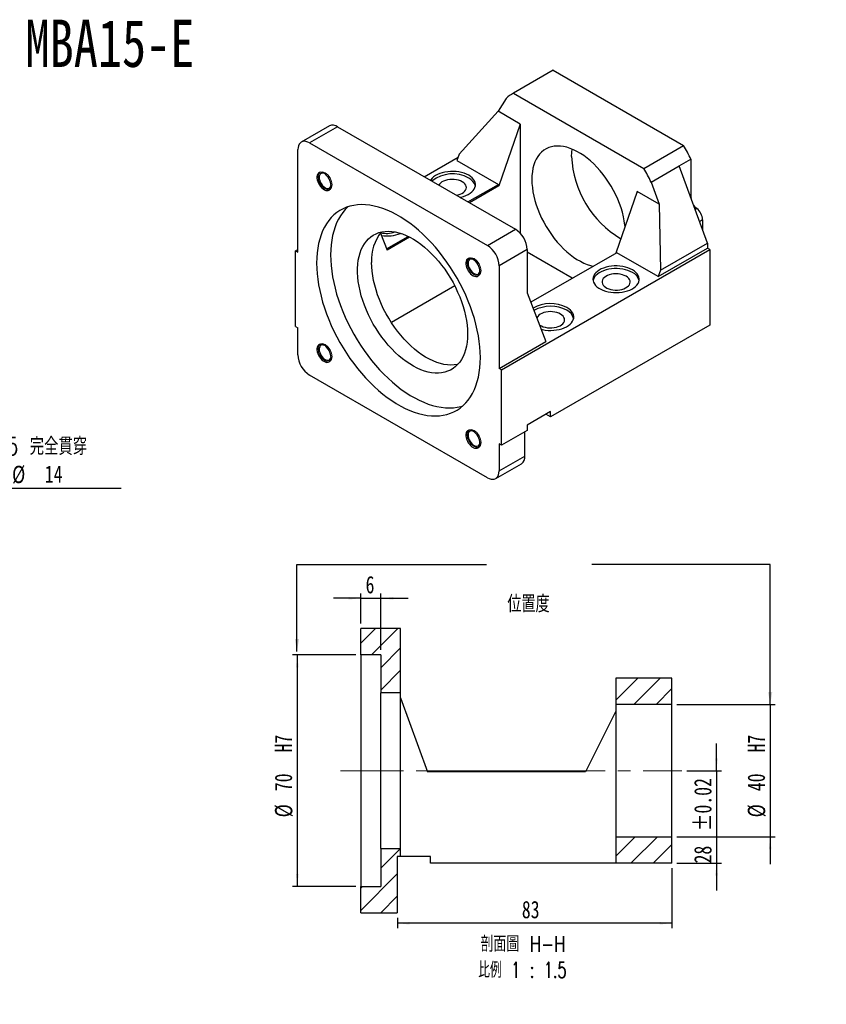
# Model space of a CAD drawing. Header units: millimetres. Extents: x 30 to 278, y 0 to 198.
# Tile 2 of 2: x 116 to 278, y 0 to 198. Entities that reach past the tile are written whole.
import ezdxf

# ---------------------------------------------------------------- set-up
doc = ezdxf.new("R2010")
doc.units = ezdxf.units.MM
doc.linetypes.add('CENTERX2', pattern=[20.32, 12.7, -2.54, 2.54, -2.54])
doc.layers.add('FORMAT', color=7, linetype='Continuous')
doc.styles.add('SLDTEXTSTYLE0', font='TXT', dxfattribs={"width": 0.75})
doc.styles.add('SLDTEXTSTYLE1', font='TXT', dxfattribs={"width": 0.75, "bigfont": 'bigfont'})
doc.styles.add('SLDTEXTSTYLE2', font='TXT', dxfattribs={"width": 0.675, "bigfont": 'bigfont'})
doc.styles.add('SLDTEXTSTYLE4', font='TXT', dxfattribs={"width": 0.666667})
doc.dimstyles.new('SLDDIMSTYLE1', dxfattribs={"dimtxt": 0.18, "dimasz": 2.5, "dimexe": 0, "dimexo": 0.0625, "dimgap": 0, "dimtad": 0, "dimtih": 1, "dimtoh": 1, "dimdec": 0, "dimrnd": 1e-09, "dimzin": 0, "dimdsep": 46, "dimtxsty": 'Standard', "dimsah": 1, "dimcen": 0.09, "dimadec": 0, "dimazin": 0, "dimtfac": 2.5, "dimtdec": 0, "dimtofl": 0, "dimtmove": 0, "dimatfit": 3, "dimfxl": 1, "dimfrac": 2, "dimtolj": 1, "dimtzin": 0, "dimarcsym": 0})
doc.dimstyles.new('SLDDIMSTYLE2', dxfattribs={"dimtxt": 3.5, "dimasz": 2.5, "dimexe": 0, "dimexo": 0.0625, "dimgap": 0.875, "dimtad": 1, "dimlfac": 1.5, "dimrnd": 1e-09, "dimzin": 12, "dimdsep": 46, "dimtxsty": 'SLDTEXTSTYLE0', "dimsah": 1, "dimcen": 0.09, "dimadec": 0, "dimazin": 3, "dimtfac": 1, "dimtmove": 0, "dimatfit": 0, "dimfxl": 1, "dimfrac": 2, "dimtolj": 1, "dimtzin": 12, "dimarcsym": 0})
doc.dimstyles.new('SLDDIMSTYLE3', dxfattribs={"dimtxt": 3.5, "dimasz": 2.5, "dimexe": 0, "dimexo": 0.0625, "dimgap": 0.875, "dimtad": 1, "dimlfac": 1.5, "dimrnd": 1e-09, "dimzin": 12, "dimdsep": 46, "dimtxsty": 'SLDTEXTSTYLE0', "dimsah": 1, "dimcen": 0.09, "dimadec": 0, "dimazin": 3, "dimtfac": 1, "dimtofl": 0, "dimtmove": 0, "dimatfit": 3, "dimfxl": 1, "dimfrac": 2, "dimtolj": 1, "dimtzin": 12, "dimarcsym": 0})
doc.dimstyles.new('SLDDIMSTYLE4', dxfattribs={"dimtxt": 3.5, "dimasz": 2.5, "dimexe": 0, "dimexo": 0.0625, "dimgap": 0.875, "dimtad": 1, "dimlfac": 1.5, "dimrnd": 1e-09, "dimzin": 12, "dimdsep": 46, "dimtxsty": 'SLDTEXTSTYLE0', "dimsah": 1, "dimcen": 0.09, "dimadec": 0, "dimazin": 3, "dimtol": 1, "dimtp": 0.02, "dimtm": 0.02, "dimtfac": 1, "dimtmove": 0, "dimatfit": 0, "dimfxl": 1, "dimfrac": 2, "dimtolj": 1, "dimarcsym": 0})
doc.dimstyles.new('SLDDIMSTYLE6', dxfattribs={"dimtxt": 3.5, "dimasz": 2.5, "dimexe": 0, "dimexo": 0.0625, "dimgap": 0.875, "dimtad": 0, "dimtih": 1, "dimtoh": 1, "dimdec": 1, "dimlfac": 1.5, "dimrnd": 1e-09, "dimzin": 12, "dimdsep": 46, "dimtxsty": 'SLDTEXTSTYLE0', "dimsah": 1, "dimcen": 0, "dimadec": 0, "dimazin": 3, "dimtfac": 1, "dimtofl": 0, "dimtmove": 0, "dimatfit": 3, "dimfxl": 1, "dimfrac": 2, "dimtolj": 1, "dimtzin": 12, "dimarcsym": 0})

# ---------------------------------------------------------------- blocks, each defined once
blk = doc.blocks.new('_D_1')
at = {"layer": 'FORMAT', "color": 7}
for p, q in [((184.72, 81.5), (179.22, 81.5)), ((184.72, 76.42), (184.72, 82.5)), ((184.72, 81.5), (188.72, 81.5)), ((188.72, 71.08), (188.72, 82.5)), ((188.72, 81.5), (194.22, 81.5))]:
    blk.add_line(p, q, dxfattribs=at)
for points in [[(184.72, 81.5), (182.22, 81.75), (182.22, 81.25)], [(188.72, 81.5), (191.22, 81.25), (191.22, 81.75)]]:
    blk.add_solid(points, dxfattribs=at)
at = {"layer": 'FORMAT', "color": 7, "insert": (185.66, 86.01), "char_height": 3.5, "attachment_point": 1, "style": 'SLDTEXTSTYLE0'}
blk.add_mtext('6', dxfattribs=at)
blk = doc.blocks.new('_D_2')
at = {"layer": 'FORMAT', "color": 7}
for p, q in [((183.72, 70.08), (170.91, 70.08)), ((171.91, 70.08), (171.91, 23.42)), ((183.72, 23.42), (170.91, 23.42))]:
    blk.add_line(p, q, dxfattribs=at)
for points in [[(171.91, 70.08), (171.66, 67.58), (172.16, 67.58)], [(171.91, 23.42), (172.16, 25.92), (171.66, 25.92)]]:
    blk.add_solid(points, dxfattribs=at)
at = {"layer": 'FORMAT', "color": 7, "char_height": 3.5, "attachment_point": 1, "rotation": 90, "style": 'SLDTEXTSTYLE0'}
for s, insert in [('H7', (167.35, 50.42)), ('70', (167.35, 42.62)), ('%%c', (167.4, 37.34))]:
    blk.add_mtext(s, dxfattribs=dict(at, insert=insert))
blk = doc.blocks.new('_D_3')
at = {"layer": 'FORMAT', "color": 7}
for p, q in [((256.36, 46.75), (256.36, 52.25)), ((250.39, 46.75), (257.36, 46.75)), ((256.36, 46.75), (256.36, 28.08)), ((248.39, 28.08), (257.36, 28.08)), ((256.36, 28.08), (256.36, 22.58))]:
    blk.add_line(p, q, dxfattribs=at)
for points in [[(256.36, 46.75), (256.61, 49.25), (256.11, 49.25)], [(256.36, 28.08), (256.11, 25.58), (256.61, 25.58)]]:
    blk.add_solid(points, dxfattribs=at)
at = {"layer": 'FORMAT', "color": 7, "char_height": 3.5, "attachment_point": 1, "rotation": 90, "style": 'SLDTEXTSTYLE0'}
for s, insert in [('±0.02', (251.85, 34.54)), ('28', (251.85, 28.05))]:
    blk.add_mtext(s, dxfattribs=dict(at, insert=insert))
blk = doc.blocks.new('_D_4')
at = {"layer": 'FORMAT', "color": 7}
for p, q in [((267.17, 60.08), (267.17, 65.58)), ((248.39, 60.08), (268.17, 60.08)), ((267.17, 60.08), (267.17, 33.42)), ((248.39, 33.42), (268.17, 33.42)), ((267.17, 33.42), (267.17, 27.92))]:
    blk.add_line(p, q, dxfattribs=at)
for points in [[(267.17, 60.08), (267.42, 62.58), (266.92, 62.58)], [(267.17, 33.42), (266.92, 30.92), (267.42, 30.92)]]:
    blk.add_solid(points, dxfattribs=at)
at = {"layer": 'FORMAT', "color": 7, "char_height": 3.5, "attachment_point": 1, "rotation": 90, "style": 'SLDTEXTSTYLE0'}
for s, insert in [('H7', (262.61, 50.42)), ('40', (262.61, 42.62)), ('%%c', (262.66, 37.34))]:
    blk.add_mtext(s, dxfattribs=dict(at, insert=insert))
blk = doc.blocks.new('_D_5')
at = {"layer": 'FORMAT', "color": 7}
for p, q in [((247.39, 27.08), (247.39, 14.99)), ((192.06, 17.08), (192.06, 14.99)), ((247.39, 15.99), (192.06, 15.99))]:
    blk.add_line(p, q, dxfattribs=at)
for points in [[(192.06, 15.99), (194.56, 15.74), (194.56, 16.24)], [(247.39, 15.99), (244.89, 16.24), (244.89, 15.74)]]:
    blk.add_solid(points, dxfattribs=at)
at = {"layer": 'FORMAT', "color": 7, "insert": (217.14, 20.5), "char_height": 3.5, "attachment_point": 1, "style": 'SLDTEXTSTYLE0'}
blk.add_mtext('83', dxfattribs=at)
blk = doc.blocks.new('SW_NOTE_1')
at = {"layer": 'FORMAT', "color": 0, "char_height": 3.175, "attachment_point": 2}
for s, insert, style in [('\\M+19655\\M+196CA\\M+19AA4 H-H', (10.42, 4.09), 'SLDTEXTSTYLE1'), ('\\M+194E4\\M+197E1 1 : 1.5', (10.32, -1.14), 'SLDTEXTSTYLE2')]:
    blk.add_mtext(s, dxfattribs=dict(at, insert=insert, style=style))
blk = doc.blocks.new('SW_SYMBOL_HOLE_SPOT')
at = {"layer": 'FORMAT', "color": 0}
for p, q in [((0, 875), (0, 75)), ((1600, 75), (1600, 875)), ((0, 75), (1600, 75))]:
    blk.add_line(p, q, dxfattribs=at)
blk = doc.blocks.new('_D_9')
at = {"layer": 'FORMAT'}
for p, q in [((86.73, 132.52), (94.45, 103.71)), ((94.45, 103.71), (136.44, 103.71))]:
    blk.add_line(p, q, dxfattribs=at)
blk.add_solid([(86.73, 132.52), (87.13, 130.04), (87.61, 130.17)], dxfattribs=at)
at = {"layer": 'FORMAT', "xscale": 0.0044707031, "yscale": 0.0044707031, "zscale": 0.0044707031}
blk.add_blockref('SW_SYMBOL_HOLE_SPOT', (105, 104.2), dxfattribs=at)
at = {"layer": 'FORMAT', "char_height": 3.5, "attachment_point": 1}
for s, insert, style in [('4 x', (96.03, 113.89), 'SLDTEXTSTYLE4'), ('%%c', (103.45, 113.83), 'SLDTEXTSTYLE0'), ('8.5 \\M+18AAE\\M+19153\\M+18AD1\\M+190FA', (110.04, 113.89), 'SLDTEXTSTYLE1'), ('%%c', (114.44, 108.22), 'SLDTEXTSTYLE0'), ('14', (121.03, 108.28), 'SLDTEXTSTYLE0')]:
    blk.add_mtext(s, dxfattribs=dict(at, insert=insert, style=style))

msp = doc.modelspace()

# ---------------------------------------------------------------- hatches: boundary and pattern name
at = {"linetype": 'Continuous', "lineweight": 18}
h = msp.add_hatch(dxfattribs=at)
h.set_pattern_fill('ANSI31', style=0)
h.paths.add_polyline_path([(188.7231, 62.4171), (192.7231, 62.4171), (192.7231, 75.4171), (184.7231, 75.4171), (184.7231, 70.0837), (188.7231, 70.0837)], flags=0)
h = msp.add_hatch(dxfattribs=at)
h.set_pattern_fill('ANSI31', style=0)
h.paths.add_polyline_path([(247.3898, 60.0837), (247.3898, 65.4171), (236.0565, 65.4171), (236.0565, 60.0837)], flags=0)
h = msp.add_hatch(dxfattribs=at)
h.set_pattern_fill('ANSI31', style=0)
h.paths.add_polyline_path([(247.3898, 33.4171), (236.0565, 33.4171), (236.0565, 28.0837), (247.3898, 28.0837)], flags=0)
h = msp.add_hatch(dxfattribs=at)
h.set_pattern_fill('ANSI31', style=0)
h.paths.add_polyline_path([(188.7231, 23.4171), (184.7231, 23.4171), (184.7231, 18.0837), (192.0565, 18.0837), (192.0565, 29.4171), (192.7231, 29.4171), (192.7231, 31.0837), (188.7231, 31.0837)], flags=0)

# ---------------------------------------------------------------- linework, layer by layer
at = {"color": 7, "linetype": 'Continuous', "lineweight": 25}
for p, q in [((223.4341, 187.9448), (215.4202, 183.3184)), ((223.4658, 187.963), (215.4519, 183.3366)), ((223.4341, 187.9448), (223.4658, 187.963)), ((223.4658, 187.963), (249.7336, 172.7988)), ((215.4519, 183.3366), (241.7198, 168.1725)), ((213.9723, 182.2744), (212.3502, 179.6836)), ((212.3502, 179.6836), (204.5166, 171.0464)), ((216.8007, 177.1144), (212.3502, 179.6836)), ((178.3646, 176.7373), (172.7078, 173.4717)), ((216.8007, 177.1144), (212.4874, 164.6625)), ((216.8007, 177.1144), (216.8007, 155.1185)), ((180.0312, 176.5723), (174.3743, 173.3067)), ((180.0312, 176.5723), (215.8579, 155.89)), ((174.3743, 173.3067), (210.2011, 152.6243)), ((241.7198, 168.1725), (249.7336, 172.7988)), ((172.0173, 151.2599), (172.0173, 171.9456)), ((204.5166, 171.0464), (204.0728, 169.7651)), ((197.4764, 166.5014), (204.3085, 170.4454)), ((204.0728, 169.7651), (212.4167, 164.9483)), ((248.8562, 168.6676), (251.2133, 170.0283)), ((251.2133, 170.0283), (251.2133, 162.3727)), ((243.1994, 165.402), (248.8562, 168.6676)), ((254.5131, 153.1013), (248.8562, 168.6676)), ((206.2917, 161.4124), (212.4167, 164.9483)), ((212.4167, 164.9483), (212.4874, 164.6625)), ((243.1994, 165.402), (244.8215, 160.9383)), ((212.4874, 164.6625), (206.5746, 161.2491)), ((240.371, 163.5076), (236.0576, 151.0558)), ((244.8215, 160.9383), (240.371, 163.5076)), ((244.8215, 160.9383), (245.0574, 147.6427)), ((251.2133, 162.3727), (251.226, 162.1466)), ((253.5703, 157.7915), (253.5703, 155.6957)), ((188.6452, 155.1441), (189.9821, 151.6705)), ((210.2011, 152.6243), (215.8579, 155.89)), ((189.8793, 151.9377), (194.2342, 154.4518)), ((194.5371, 154.3001), (189.9821, 151.6705)), ((245.0574, 147.6427), (254.5131, 153.1013)), ((254.5131, 153.1013), (254.5131, 152.0763)), ((171.5459, 151.532), (172.0173, 151.8041)), ((171.5459, 136.2899), (171.5459, 151.532)), ((171.5459, 151.532), (172.0173, 151.2599)), ((218.2149, 151.8075), (212.5581, 148.5419)), ((213.0295, 127.584), (254.9845, 151.8041)), ((218.2149, 151.8075), (218.2149, 143.0977)), ((227.3109, 146.0064), (218.2149, 151.2574)), ((236.2697, 151.1782), (218.9525, 141.1812)), ((244.6136, 146.3614), (236.2697, 151.1782)), ((244.6136, 146.3614), (254.5131, 152.0763)), ((254.9845, 151.8041), (254.5131, 152.0763)), ((254.9845, 151.8041), (254.9845, 136.562)), ((212.5581, 148.5419), (212.5581, 127.8562)), ((245.0574, 147.6427), (244.6136, 146.3614)), ((203.6261, 144.4682), (190.8507, 137.0932)), ((218.2149, 143.0977), (221.9862, 133.2989)), ((190.4021, 137.9229), (190.3508, 137.8933)), ((190.4021, 137.8083), (190.4021, 137.9229)), ((171.5459, 136.2899), (172.0173, 136.0178)), ((172.0173, 130.5742), (172.0173, 136.0178)), ((254.9845, 136.562), (222.929, 118.0568)), ((212.5581, 127.8562), (221.9862, 133.2989)), ((213.0295, 127.584), (212.5581, 127.8562)), ((213.0295, 112.3419), (213.0295, 127.584)), ((210.2011, 105.8093), (174.3743, 126.4917)), ((222.929, 119.1455), (218.2149, 116.4242)), ((222.929, 118.0568), (222.929, 119.1455)), ((222.929, 118.0568), (221.986, 118.6012)), ((218.2149, 115.3354), (213.0295, 112.3419)), ((218.2149, 116.4242), (218.2149, 115.3354)), ((217.7435, 110.164), (217.7435, 115.0633)), ((213.0295, 112.3419), (212.5581, 112.6141)), ((212.5581, 112.6141), (212.5581, 107.1705)), ((212.5581, 107.1705), (217.7435, 110.164)), ((211.8676, 105.6443), (217.053, 108.6378)), ((184.7231, 70.0837), (184.7231, 75.4171)), ((192.7231, 75.4171), (184.7231, 75.4171)), ((192.7231, 62.4171), (192.7231, 75.4171)), ((188.7231, 70.0837), (184.7231, 70.0837)), ((184.7231, 70.0837), (184.7231, 23.4171)), ((188.7231, 70.0837), (188.7231, 62.4171)), ((236.0565, 65.4171), (236.0565, 60.0837)), ((247.3898, 65.4171), (236.0565, 65.4171)), ((247.3898, 60.0837), (247.3898, 65.4171)), ((188.7231, 31.0837), (188.7231, 62.4171)), ((192.7231, 62.4171), (188.7231, 62.4171)), ((192.7231, 31.0837), (192.7231, 62.4171)), ((192.7231, 61.4171), (198.1292, 46.5504)), ((247.3898, 60.0837), (236.0565, 60.0837)), ((236.0565, 60.0837), (236.0565, 33.4171)), ((247.3898, 33.4171), (247.3898, 60.0837)), ((236.0565, 58.7504), (229.9565, 46.5504)), ((198.0565, 46.7504), (230.0565, 46.7504)), ((229.9565, 46.5504), (198.1292, 46.5504)), ((236.0565, 33.4171), (236.0565, 28.0837)), ((236.0565, 33.4171), (247.3898, 33.4171)), ((247.3898, 28.0837), (247.3898, 33.4171)), ((188.7231, 31.0837), (192.7231, 31.0837)), ((188.7231, 31.0837), (188.7231, 23.4171)), ((192.7231, 29.4171), (192.7231, 31.0837)), ((192.0565, 29.4171), (192.0565, 18.0837)), ((192.7231, 29.4171), (192.0565, 29.4171)), ((198.7231, 29.4171), (192.7231, 29.4171)), ((198.7231, 28.0837), (198.7231, 29.4171)), ((236.0565, 28.0837), (198.7231, 28.0837)), ((247.3898, 28.0837), (236.0565, 28.0837)), ((184.7231, 18.0837), (184.7231, 23.4171)), ((184.7231, 23.4171), (188.7231, 23.4171)), ((184.7231, 18.0837), (192.0565, 18.0837))]:
    msp.add_line(p, q, dxfattribs=at)
at = {"color": 8, "linetype": 'Continuous', "lineweight": 25}
for p, q in [((251.1559, 162.3396), (251.2133, 162.3727)), ((252.3918, 160.0821), (252.0483, 159.8838)), ((253.5703, 157.7915), (252.9407, 157.4281))]:
    msp.add_line(p, q, dxfattribs=at)
at = {"color": 7, "linetype": 'Continuous', "lineweight": 25, "flags": 128}
for points in [[(174.3743, 173.3067), (174.0056, 173.486), (173.646, 173.5939), (173.3043, 173.6278), (172.9889, 173.5867), (172.7077, 173.4716), (172.4675, 173.2855), (172.2742, 173.0329), (172.1327, 172.7201), (172.0463, 172.3546), (172.0173, 171.9456)], [(237.9387, 156.486), (237.9135, 156.713), (237.7884, 157.5672), (237.6142, 158.4371), (237.3918, 159.3181), (237.1225, 160.2055), (236.8076, 161.0946), (236.4488, 161.9805), (236.0481, 162.8586), (235.6076, 163.7241), (235.1296, 164.5726), (234.6167, 165.3994), (234.0717, 166.2001), (233.4973, 166.9704), (232.8968, 167.7063), (232.2732, 168.4038), (231.63, 169.0592), (230.9705, 169.669), (230.2983, 170.23), (229.617, 170.7391), (228.9302, 171.1937), (228.2415, 171.5912), (227.5547, 171.9297), (226.8734, 172.2072), (226.2012, 172.4223), (225.5417, 172.5739), (224.8985, 172.6612), (224.2749, 172.6836), (223.6744, 172.6411), (223.1, 172.5338), (222.5549, 172.3625), (222.042, 172.1279), (221.5641, 171.8313), (221.1235, 171.4744), (220.7228, 171.0589), (220.3641, 170.5872), (220.0492, 170.0617), (219.7799, 169.4853), (219.5575, 168.861), (219.3833, 168.1922), (219.2582, 167.4824), (219.1829, 166.7354), (219.1578, 165.9552), (219.1829, 165.146), (219.2582, 164.312), (219.3833, 163.4578), (219.5575, 162.5878), (219.7799, 161.7068), (220.0492, 160.8194), (220.3641, 159.9304), (220.7228, 159.0445), (221.1235, 158.1664), (221.5641, 157.3008), (222.042, 156.4524), (222.5549, 155.6256), (223.1, 154.8249), (223.6744, 154.0546), (224.2749, 153.3187), (224.8985, 152.6212), (225.5417, 151.9657), (226.2012, 151.3559), (226.8734, 150.795), (227.5547, 150.2859), (228.2415, 149.8313), (228.9302, 149.4338), (229.617, 149.0953), (230.2983, 148.8178), (230.9705, 148.6026), (231.5663, 148.463)], [(227.1716, 170.5815), (227.1968, 171.3617), (227.2648, 172.0549)], [(178.7137, 164.7156), (178.6879, 165.0421), (178.6115, 165.3865), (178.4873, 165.7365), (178.3197, 166.0793), (178.1149, 166.4026), (177.8801, 166.6947), (177.6239, 166.945), (177.3555, 167.1444), (177.0848, 167.2859), (176.8213, 167.3641), (176.5747, 167.3765), (176.3539, 167.3224), (176.1668, 167.2038), (176.0202, 167.025), (175.9195, 166.7926), (175.8682, 166.5148), (175.8682, 166.2017), (175.9195, 165.8647), (176.0202, 165.5159), (176.1668, 165.1679), (176.3539, 164.8334), (176.5747, 164.5243), (176.8213, 164.2519), (177.0848, 164.026), (177.3555, 163.8548), (177.6239, 163.7444), (177.8801, 163.6989), (178.1149, 163.7199), (178.3197, 163.8066), (178.4873, 163.956), (178.6115, 164.1625), (178.6879, 164.4188), (178.7137, 164.7156)], [(177.4047, 167.1124), (177.386, 167.1211), (177.1401, 167.2027), (176.9106, 167.2172), (176.7073, 167.164), (176.5391, 167.0454), (176.4135, 166.8666), (176.3358, 166.6354), (176.3095, 166.362), (176.3358, 166.0582), (176.4135, 165.7374), (176.5391, 165.4135), (176.7073, 165.1008), (176.9106, 164.8129), (177.1401, 164.5623), (177.386, 164.3601), (177.6373, 164.215), (177.8831, 164.1334), (178.1127, 164.1189), (178.316, 164.1721), (178.4841, 164.2907), (178.6098, 164.4695), (178.6874, 164.7007), (178.7089, 164.8531)], [(206.4298, 166.7716), (205.9993, 166.9913), (205.5253, 167.1787), (205.015, 167.3311), (204.4761, 167.4462), (203.9168, 167.5221), (203.3455, 167.5578), (202.771, 167.5527), (202.202, 167.5069), (201.647, 167.421), (201.1145, 167.2964), (200.6125, 167.135), (200.1487, 166.9393), (199.7301, 166.7121), (199.3631, 166.4569), (199.0531, 166.1776), (198.8049, 165.8784), (198.7361, 165.7742)], [(204.7021, 162.3301), (204.8826, 162.3699), (205.4008, 162.5131), (205.8846, 162.6921), (206.3266, 162.904), (206.7202, 163.1456), (207.0594, 163.4133), (207.339, 163.7031), (207.5547, 164.0105), (207.7035, 164.3309), (207.7828, 164.6594), (207.7917, 164.9911), (207.7299, 165.3209), (207.5983, 165.6437), (207.399, 165.9548), (207.135, 166.2494), (206.8103, 166.5231), (206.4298, 166.7716)], [(205.1335, 165.4789), (204.7861, 165.6494), (204.3959, 165.7856), (203.9729, 165.8839), (203.5281, 165.9417), (203.0729, 165.9576), (202.6193, 165.9312), (202.1788, 165.863), (201.763, 165.755), (201.3826, 165.6099), (201.0475, 165.4314), (200.7663, 165.2242), (200.5463, 164.9936), (200.421, 164.8015)], [(203.9601, 162.7584), (204.2928, 162.8308), (204.6922, 162.9578), (205.0512, 163.1201), (205.3604, 163.3136), (205.6118, 163.5332), (205.7989, 163.7732), (205.9169, 164.0275), (205.9628, 164.2894), (205.9352, 164.5521), (205.835, 164.8089), (205.6648, 165.0531), (205.4289, 165.2784), (205.1335, 165.4789)], [(208.7869, 130.0333), (208.7618, 131.0973), (208.6867, 132.187), (208.5618, 133.2991), (208.3875, 134.4302), (208.1643, 135.5769), (207.8929, 136.7357), (207.5741, 137.9031), (207.2088, 139.0754), (206.7983, 140.2493), (206.3436, 141.421), (205.8463, 142.5871), (205.3078, 143.744), (204.7298, 144.8882), (204.114, 146.0162), (203.4623, 147.1245), (202.7766, 148.2099), (202.0591, 149.2691), (201.3119, 150.2987), (200.5373, 151.2957), (199.7376, 152.257), (198.9153, 153.1798), (198.0729, 154.0613), (197.2129, 154.8986), (196.338, 155.6894), (195.4508, 156.4312), (194.5539, 157.1218), (193.6502, 157.759), (192.7423, 158.341), (191.8331, 158.8658), (190.9252, 159.3321), (190.0215, 159.7383), (189.1246, 160.0832), (188.2374, 160.3658), (187.3625, 160.5852), (186.5025, 160.7407), (185.6601, 160.8319), (184.8378, 160.8585), (184.0381, 160.8204), (183.2635, 160.7178), (182.5163, 160.5508), (181.7988, 160.3202), (181.1131, 160.0264), (180.4614, 159.6705), (179.8456, 159.2535), (179.2675, 158.7767), (178.7291, 158.2416), (178.2317, 157.6497), (177.7771, 157.0028), (177.3666, 156.303), (177.0013, 155.5523), (176.6825, 154.7531), (176.4111, 153.9077), (176.1879, 153.0187), (176.0136, 152.0888), (175.8887, 151.1209), (175.8136, 150.1179), (175.7885, 149.0828), (175.8136, 148.0187), (175.8887, 146.929), (176.0136, 145.8169), (176.1879, 144.6858), (176.4111, 143.5391), (176.6825, 142.3803), (177.0013, 141.213), (177.3666, 140.0406), (177.7771, 138.8667), (178.2317, 137.695), (178.7291, 136.5289), (179.2675, 135.372), (179.8456, 134.2279), (180.4614, 133.0999), (181.1131, 131.9915), (181.7988, 130.9061), (182.5163, 129.847), (183.2635, 128.8174), (184.0381, 127.8203), (184.8378, 126.859), (185.6601, 125.9362), (186.5025, 125.0548), (187.3625, 124.2174), (188.2374, 123.4266), (189.1246, 122.6848), (190.0215, 121.9942), (190.9252, 121.357), (191.8331, 120.7751), (192.7423, 120.2502), (193.6502, 119.7839), (194.5539, 119.3777), (195.4508, 119.0328), (196.338, 118.7502), (197.2129, 118.5308), (198.0729, 118.3753), (198.9153, 118.2841), (199.7376, 118.2575), (200.5373, 118.2956), (201.3119, 118.3982), (202.0591, 118.5652), (202.7766, 118.7959), (203.4623, 119.0896), (204.114, 119.4455), (204.7298, 119.8625), (205.3078, 120.3393), (205.8463, 120.8744), (206.3436, 121.4663), (206.7983, 122.1132), (207.2088, 122.813), (207.5741, 123.5637), (207.8929, 124.363), (208.1643, 125.2084), (208.3875, 126.0973), (208.5618, 127.0272), (208.6867, 127.9951), (208.7618, 128.9981), (208.7869, 130.0333)], [(182.1222, 160.4332), (182.096, 160.4096), (181.5575, 159.8744), (181.0602, 159.2825), (180.6055, 158.6357), (180.195, 157.9358), (179.8297, 157.1851), (179.5109, 156.3859), (179.2395, 155.5405), (179.0163, 154.6515), (178.842, 153.7216), (178.7171, 152.7537), (178.642, 151.7507), (178.617, 150.7156), (178.642, 149.6516), (178.7171, 148.5618), (178.842, 147.4497), (179.0163, 146.3186), (179.2395, 145.1719), (179.5109, 144.0131), (179.8297, 142.8458), (180.195, 141.6734), (180.6055, 140.4996), (181.0602, 139.3278), (181.5575, 138.1617), (182.096, 137.0048), (182.674, 135.8607), (183.2898, 134.7327), (183.9415, 133.6243), (184.6272, 132.5389), (185.3447, 131.4798), (186.0919, 130.4502), (186.8665, 129.4532), (187.6662, 128.4918), (188.4885, 127.569), (189.3309, 126.6876), (190.1909, 125.8502), (191.0658, 125.0594), (191.9531, 124.3176), (192.8499, 123.6271), (193.7536, 122.9898), (194.6615, 122.4079), (195.5707, 121.883), (196.4786, 121.4167), (197.3823, 121.0105), (198.2792, 120.6656), (199.1664, 120.383), (200.0414, 120.1636), (200.9013, 120.0081), (201.7438, 119.9169), (202.566, 119.8903), (203.3657, 119.9284), (204.1403, 120.0311), (204.8875, 120.198), (205.2816, 120.3156)], [(206.1941, 134.7956), (206.1689, 133.9466), (206.0932, 133.1306), (205.9674, 132.3514), (205.7921, 131.6126), (205.568, 130.9174), (205.2963, 130.2691), (204.9782, 129.6707), (204.615, 129.1248), (204.2085, 128.634), (203.7606, 128.2004), (203.2731, 127.8261), (202.7485, 127.5129), (202.189, 127.262), (201.5973, 127.0747), (200.976, 126.9517), (200.3279, 126.8938), (199.6561, 126.9011), (198.9636, 126.9736), (198.2535, 127.1109), (197.5291, 127.3125), (196.7936, 127.5775), (196.0506, 127.9045), (195.3032, 128.2922), (194.555, 128.7387), (193.8094, 129.242), (193.0697, 129.7999), (192.3394, 130.4097), (191.6217, 131.0687), (190.92, 131.7739), (190.2374, 132.5221), (189.5771, 133.3098), (188.9421, 134.1335), (188.3352, 134.9894), (187.7593, 135.8736), (187.2169, 136.782), (186.7106, 137.7106), (186.2426, 138.655), (185.8151, 139.611), (185.4301, 140.5742), (185.0893, 141.5403), (184.7942, 142.5047), (184.5462, 143.4631), (184.3464, 144.4112), (184.1958, 145.3446), (184.095, 146.259), (184.0444, 147.1503), (184.0444, 148.0144), (184.095, 148.8474), (184.1958, 149.6454), (184.3464, 150.4049), (184.5462, 151.1223), (184.7942, 151.7944), (185.0893, 152.4182), (185.4301, 152.9907), (185.8151, 153.5093), (186.2426, 153.9718), (186.7106, 154.3759), (187.2169, 154.7199), (187.7593, 155.0021), (188.3352, 155.2213), (188.9421, 155.3766), (189.5771, 155.467), (190.2374, 155.4924), (190.92, 155.4525), (191.6217, 155.3475), (192.3394, 155.1779), (193.0697, 154.9445), (193.8094, 154.6484), (194.555, 154.2908), (195.3032, 153.8735), (196.0506, 153.3983), (196.7936, 152.8674), (197.5291, 152.2832), (198.2535, 151.6484), (198.9636, 150.9659), (199.6561, 150.2388), (200.3279, 149.4704), (200.976, 148.6643), (201.5973, 147.824), (202.189, 146.9535), (202.7485, 146.0566), (203.2731, 145.1376), (203.7606, 144.2006), (204.2085, 143.2498), (204.615, 142.2897), (204.9782, 141.3245), (205.2963, 140.3587), (205.568, 139.3967), (205.7921, 138.4429), (205.9674, 137.5016), (206.0932, 136.5772), (206.1689, 135.6738), (206.1941, 134.7956)], [(204.2343, 128.6621), (204.1186, 128.6379), (203.4836, 128.5474), (202.8232, 128.5221), (202.1407, 128.562), (201.4389, 128.667), (200.7213, 128.8366), (199.9909, 129.07), (199.2513, 129.3661), (198.5056, 129.7237), (197.7574, 130.141), (197.0101, 130.6162), (196.267, 131.1471), (195.5316, 131.7313), (194.8072, 132.3661), (194.0971, 133.0486), (193.4046, 133.7757), (192.7327, 134.5441), (192.0847, 135.3502), (191.4634, 136.1905), (190.8716, 137.061), (190.3122, 137.9578), (189.7875, 138.8769), (189.3001, 139.8139), (188.8521, 140.7647), (188.4456, 141.7248), (188.0825, 142.69), (187.7643, 143.6558), (187.4926, 144.6178), (187.2686, 145.5716), (187.0933, 146.5128), (186.9675, 147.4373), (186.8918, 148.3406), (186.8665, 149.2188)], [(208.7137, 147.3969), (208.6879, 147.7234), (208.6115, 148.0679), (208.4873, 148.4179), (208.3197, 148.7607), (208.1149, 149.084), (207.8801, 149.3761), (207.6239, 149.6263), (207.3555, 149.8258), (207.0848, 149.9672), (206.8213, 150.0455), (206.5747, 150.0578), (206.3539, 150.0037), (206.1668, 149.8851), (206.0202, 149.7064), (205.9195, 149.4739), (205.8682, 149.1962), (205.8682, 148.8831), (205.9195, 148.5461), (206.0202, 148.1973), (206.1668, 147.8493), (206.3539, 147.5147), (206.5747, 147.2057), (206.8213, 146.9333), (207.0848, 146.7074), (207.3555, 146.5361), (207.6239, 146.4258), (207.8801, 146.3803), (208.1149, 146.4013), (208.3197, 146.488), (208.4873, 146.6373), (208.6115, 146.8439), (208.6879, 147.1002), (208.7137, 147.3969)], [(207.4047, 149.7938), (207.386, 149.8025), (207.1401, 149.884), (206.9106, 149.8985), (206.7073, 149.8453), (206.5391, 149.7267), (206.4135, 149.548), (206.3358, 149.3168), (206.3095, 149.0434), (206.3358, 148.7396), (206.4135, 148.4188), (206.5391, 148.0949), (206.7073, 147.7822), (206.9106, 147.4942), (207.1401, 147.2437), (207.386, 147.0414), (207.6373, 146.8964), (207.8831, 146.8148), (208.1127, 146.8003), (208.316, 146.8535), (208.4841, 146.9721), (208.6098, 147.1509), (208.6874, 147.382), (208.7089, 147.5345)], [(239.4281, 147.7221), (238.9976, 147.9418), (238.5236, 148.1292), (238.0133, 148.2816), (237.4744, 148.3966), (236.9151, 148.4726), (236.3438, 148.5083), (235.7693, 148.5032), (235.2003, 148.4573), (234.6453, 148.3715), (234.1128, 148.2469), (233.6108, 148.0855), (233.147, 147.8897), (232.7284, 147.6625), (232.3614, 147.4073), (232.0514, 147.1281), (231.8033, 146.8289), (231.6207, 146.5144), (231.5064, 146.1893), (231.4622, 145.8586), (231.4887, 145.5273), (231.5856, 145.2003), (231.7513, 144.8828), (231.9834, 144.5793), (232.2783, 144.2947), (232.6316, 144.0331), (233.0379, 143.7985), (233.491, 143.5946), (233.9841, 143.4243), (234.5097, 143.2904), (235.0599, 143.1947), (235.6262, 143.1388), (236.2002, 143.1235), (236.773, 143.149), (237.3361, 143.2149), (237.8809, 143.3203), (238.3991, 143.4636), (238.8829, 143.6425), (239.325, 143.8544), (239.7185, 144.0961), (240.0577, 144.3638), (240.3373, 144.6536), (240.5531, 144.961), (240.7018, 145.2814), (240.7812, 145.6099), (240.79, 145.9416), (240.7282, 146.2713), (240.5966, 146.5942), (240.3974, 146.9053), (240.1334, 147.1999), (239.8086, 147.4736), (239.4281, 147.7221)], [(239.4281, 147.1777), (238.9976, 147.3974), (238.5236, 147.5848), (238.0133, 147.7372), (237.4744, 147.8523), (236.9151, 147.9282), (236.3438, 147.9639), (235.7693, 147.9588), (235.2003, 147.913), (234.6453, 147.8271), (234.1128, 147.7026), (233.6108, 147.5412), (233.147, 147.3454), (232.7284, 147.1182), (232.3614, 146.863), (232.0514, 146.5837), (231.8033, 146.2845), (231.6207, 145.97), (231.5064, 145.645), (231.4855, 145.545)], [(238.1318, 146.4294), (237.7845, 146.5999), (237.3942, 146.7361), (236.9712, 146.8344), (236.5264, 146.8922), (236.0713, 146.9081), (235.6176, 146.8816), (235.1772, 146.8135), (234.7613, 146.7055), (234.3809, 146.5603), (234.0458, 146.3819), (233.7646, 146.1746), (233.5446, 145.9441), (233.3915, 145.6961), (233.3093, 145.4372), (233.3002, 145.174), (233.3642, 144.9134), (233.4999, 144.6621), (233.7036, 144.4266), (233.9701, 144.213), (234.2926, 144.0269), (234.6625, 143.873), (235.0705, 143.7554), (235.5058, 143.6771), (235.9572, 143.6401), (236.4131, 143.6454), (236.8616, 143.6929), (237.2912, 143.7812), (237.6906, 143.9082), (238.0495, 144.0706), (238.3587, 144.264), (238.6101, 144.4836), (238.7972, 144.7237), (238.9152, 144.9779), (238.9611, 145.2398), (238.9335, 145.5026), (238.8334, 145.7594), (238.6631, 146.0036), (238.4272, 146.2289), (238.1318, 146.4294)], [(224.9325, 138.8096), (224.5851, 138.9801), (224.1949, 139.1163), (223.7719, 139.2146), (223.3271, 139.2724), (222.8719, 139.2883), (222.4183, 139.2618), (221.9778, 139.1937), (221.562, 139.0857), (221.1816, 138.9405), (220.8465, 138.762), (220.5653, 138.5548), (220.3453, 138.3243), (220.1922, 138.0763), (220.1686, 138.0216)], [(221.05, 135.7313), (221.3104, 135.6706), (221.8606, 135.5749), (222.4269, 135.519), (223.0009, 135.5036), (223.5737, 135.5292), (224.1368, 135.5951), (224.6816, 135.7005), (225.1998, 135.8438), (225.6836, 136.0227), (226.1256, 136.2346), (226.5192, 136.4763), (226.8584, 136.744), (227.138, 137.0338), (227.3537, 137.3412), (227.5024, 137.6616), (227.5818, 137.9901), (227.5907, 138.3218), (227.5289, 138.6515), (227.3973, 138.9744), (227.198, 139.2855), (226.934, 139.5801), (226.6093, 139.8538), (226.2288, 140.1023)], [(220.6987, 136.6442), (220.7708, 136.5932), (221.0932, 136.4071), (221.4632, 136.2532), (221.8711, 136.1356), (222.3065, 136.0573), (222.7579, 136.0203), (223.2138, 136.0256), (223.6623, 136.0731), (224.0918, 136.1614), (224.4912, 136.2884), (224.8502, 136.4508), (225.1593, 136.6442), (225.4108, 136.8638), (225.5979, 137.1039), (225.7159, 137.3581), (225.7617, 137.62), (225.7342, 137.8828), (225.634, 138.1396), (225.4638, 138.3838), (225.2279, 138.609), (224.9325, 138.8096), (224.9325, 138.8096)], [(178.7137, 130.0727), (178.6879, 130.3992), (178.6115, 130.7437), (178.4873, 131.0936), (178.3197, 131.4364), (178.1149, 131.7597), (177.8801, 132.0518), (177.6239, 132.3021), (177.3555, 132.5015), (177.0848, 132.643), (176.8213, 132.7213), (176.5747, 132.7336), (176.3539, 132.6795), (176.1668, 132.5609), (176.0202, 132.3821), (175.9195, 132.1497), (175.8682, 131.8719), (175.8682, 131.5588), (175.9195, 131.2218), (176.0202, 130.873), (176.1668, 130.5251), (176.3539, 130.1905), (176.5747, 129.8814), (176.8213, 129.609), (177.0848, 129.3831), (177.3555, 129.2119), (177.6239, 129.1015), (177.8801, 129.056), (178.1149, 129.077), (178.3197, 129.1638), (178.4873, 129.3131), (178.6115, 129.5196), (178.6879, 129.7759), (178.7137, 130.0727)], [(177.4047, 132.4695), (177.386, 132.4782), (177.1401, 132.5598), (176.9106, 132.5743), (176.7073, 132.5211), (176.5391, 132.4025), (176.4135, 132.2237), (176.3358, 131.9925), (176.3095, 131.7191), (176.3358, 131.4153), (176.4135, 131.0945), (176.5391, 130.7706), (176.7073, 130.4579), (176.9106, 130.17), (177.1401, 129.9194), (177.386, 129.7172), (177.6373, 129.5721), (177.8831, 129.4905), (178.1127, 129.476), (178.316, 129.5292), (178.4841, 129.6478), (178.6098, 129.8266), (178.6874, 130.0578), (178.7089, 130.2102)], [(208.7137, 112.754), (208.6879, 113.0806), (208.6115, 113.425), (208.4873, 113.775), (208.3197, 114.1178), (208.1149, 114.4411), (207.8801, 114.7332), (207.6239, 114.9834), (207.3555, 115.1829), (207.0848, 115.3243), (206.8213, 115.4026), (206.5747, 115.4149), (206.3539, 115.3608), (206.1668, 115.2423), (206.0202, 115.0635), (205.9195, 114.831), (205.8682, 114.5533), (205.8682, 114.2402), (205.9195, 113.9032), (206.0202, 113.5544), (206.1668, 113.2064), (206.3539, 112.8719), (206.5747, 112.5628), (206.8213, 112.2904), (207.0848, 112.0645), (207.3555, 111.8933), (207.6239, 111.7829), (207.8801, 111.7374), (208.1149, 111.7584), (208.3197, 111.8451), (208.4873, 111.9945), (208.6115, 112.201), (208.6879, 112.4573), (208.7137, 112.754)], [(207.4047, 115.1509), (207.386, 115.1596), (207.1401, 115.2411), (206.9106, 115.2556), (206.7073, 115.2024), (206.5391, 115.0838), (206.4135, 114.9051), (206.3358, 114.6739), (206.3095, 114.4005), (206.3358, 114.0967), (206.4135, 113.7759), (206.5391, 113.452), (206.7073, 113.1393), (206.9106, 112.8513), (207.1401, 112.6008), (207.386, 112.3985), (207.6373, 112.2535), (207.8831, 112.1719), (208.1127, 112.1574), (208.316, 112.2106), (208.4841, 112.3292), (208.6098, 112.508), (208.6874, 112.7391), (208.7089, 112.8916)], [(210.2011, 105.8093), (210.5698, 105.63), (210.9294, 105.5221), (211.2711, 105.4883), (211.5865, 105.5294), (211.8677, 105.6444), (212.1079, 105.8305), (212.3012, 106.0831), (212.4427, 106.396), (212.5291, 106.7614), (212.5581, 107.1705)]]:
    msp.add_lwpolyline(points, dxfattribs=at)
at = {"color": 7, "linetype": 'Continuous', "lineweight": 18, "flags": 128}
for points in [[(176.0974, 166.4844), (176.205, 167.0473), (176.5116, 167.4001), (176.9704, 167.4892), (177.5116, 167.3011), (178.0528, 166.8644), (178.5116, 166.2455), (178.8182, 165.5387), (178.9258, 164.8516), (178.8182, 164.2888), (178.5116, 163.936), (178.0528, 163.8468), (177.5116, 164.035), (176.9704, 164.4717), (176.5116, 165.0906), (176.205, 165.7974), (176.0974, 166.4844)], [(207.5116, 149.9825), (208.0528, 149.5458), (208.5116, 148.9269), (208.8182, 148.2201), (208.9258, 147.533), (208.8182, 146.9702), (208.5116, 146.6174), (208.0528, 146.5282), (207.5116, 146.7163), (206.9704, 147.1531), (206.5116, 147.7719), (206.205, 148.4787), (206.0974, 149.1658), (206.205, 149.7286), (206.5116, 150.0815), (206.9704, 150.1706), (207.5116, 149.9825)], [(177.5116, 129.3921), (176.9704, 129.8288), (176.5116, 130.4477), (176.205, 131.1545), (176.0974, 131.8416), (176.205, 132.4044), (176.5116, 132.7572), (176.9704, 132.8463), (177.5116, 132.6582), (178.0528, 132.2215), (178.5116, 131.6026), (178.8182, 130.8958), (178.9258, 130.2087), (178.8182, 129.6459), (178.5116, 129.2931), (178.0528, 129.204), (177.5116, 129.3921)], [(208.9258, 112.8901), (208.8182, 112.3273), (208.5116, 111.9745), (208.0528, 111.8853), (207.5116, 112.0734), (206.9704, 112.5102), (206.5116, 113.129), (206.205, 113.8358), (206.0974, 114.5229), (206.205, 115.0857), (206.5116, 115.4386), (206.9704, 115.5277), (207.5116, 115.3396), (208.0528, 114.9029), (208.5116, 114.284), (208.8182, 113.5772), (208.9258, 112.8901)]]:
    msp.add_lwpolyline(points, dxfattribs=at)
at = {"color": 7, "linetype": 'Continuous', "lineweight": 25}
for centre, radius, start, end in [((219.8654, 175.6272), 8.8833, 119.790264, 131.558728), ((179.0519, 175.1802), 1.702, 54.874847, 113.814694), ((210.426, 150.0261), 45.4279, 26.123466, 30.085687), ((247.4158, 171.4148), 20.2613, 182.357136, 239.309724), ((203.1901, 160.4164), 6.653, 60.858918, 128.734093), ((202.4121, 145.3998), 45.4279, 26.123466, 30.085687), ((205.3533, 163.9731), 2.498, 14.4031, 64.471564), ((254.3186, 162.4952), 3.088, 211.500709, 231.392821), ((250.4474, 157.6332), 3.1269, 2.901721, 51.550225), ((195.802, 149.7437), 8.9509, 141.19937, 183.361526), ((189.9241, 159.6607), 4.5975, 254.737471, 290.727937), ((189.9379, 161.9797), 7.4337, 261.540631, 291.719207), ((213.1341, 151.5957), 5.0853, 2.386856, 57.613144), ((207.4772, 148.3301), 5.0853, 2.386856, 57.613144), ((238.3516, 144.9236), 2.498, 14.4031, 64.471564), ((222.9409, 133.8922), 7.0268, 62.101315, 120.090619), ((222.9314, 133.2329), 7.133, 62.465233, 117.96191), ((225.1523, 137.3038), 2.498, 14.4031, 64.471564), ((177.0982, 130.7859), 5.0853, 182.386856, 237.613144), ((216.118, 109.9802), 1.6359, 304.861246, 6.450934)]:
    msp.add_arc(centre, radius, start, end, dxfattribs=at)
at = {"layer": 'FORMAT', "color": 7, "linetype": 'CENTERX2', "lineweight": 18}
msp.add_line((180.6, 46.7504), (249.3898, 46.7504), dxfattribs=at)

# ---------------------------------------------------------------- block references
at = {"layer": 'FORMAT'}
msp.add_blockref('SW_NOTE_1', (206.9354, 9.3149), dxfattribs=at)

# ---------------------------------------------------------------- texts
at = {"layer": 'FORMAT', "color": 7, "attachment_point": 1}
for s, insert, char_height, style in [('MBA15-E', (117.1505, 198.1481), 9.525, 'SLDTEXTSTYLE0'), ('\\M+188CA\\M+19275\\M+19378', (214.2278, 82.1006), 3.439583, 'SLDTEXTSTYLE1')]:
    msp.add_mtext(s, dxfattribs=dict(at, insert=insert, char_height=char_height, style=style))

# ---------------------------------------------------------------- dimensions: what is measured, and where the dimension line sits
at = {"layer": 'FORMAT'}
dim = msp.add_diameter_dim_2p(p1=(84.31, 141.5386), p2=(86.7256, 132.5233), text='4 x <> 完全貫穿\\P{\\fGDT;v}%%c 14 \\P', dimstyle='SLDDIMSTYLE6', dxfattribs=at)
dim.commit()
dim.dimension.update_dxf_attribs({"geometry": '_D_9', "text_midpoint": (116.2376, 109.3227), "dimtype": 163})
at = {"layer": 'FORMAT', "color": 7}
for base, p1, p2, dimstyle, picture, middle in [((188.7231, 81.5023), (184.7231, 75.4171), (188.7231, 70.0837), 'SLDDIMSTYLE2', '_D_1', (186.9549, 81.5023)), ((192.0565, 15.993), (247.3898, 28.0837), (192.0565, 18.0837), 'SLDDIMSTYLE3', '_D_5', (219.7231, 15.993))]:
    dim = msp.add_linear_dim(base=base, p1=p1, p2=p2, dimstyle=dimstyle, dxfattribs=at)
    dim.commit()
    dim.dimension.update_dxf_attribs({"geometry": picture, "text_midpoint": middle, "dimtype": 160})
for base, p1, p2, dimstyle, picture, middle in [((171.915, 23.4171), (184.7231, 70.0837), (184.7231, 23.4171), 'SLDDIMSTYLE3', '_D_2', (171.915, 46.7504)), ((267.1724, 33.4171), (247.3898, 60.0837), (247.3898, 33.4171), 'SLDDIMSTYLE2', '_D_4', (267.1724, 46.7504))]:
    dim = msp.add_linear_dim(base=base, p1=p1, p2=p2, angle=90, text='%%c<>  H7', dimstyle=dimstyle, dxfattribs=at)
    dim.commit()
    dim.dimension.update_dxf_attribs({"geometry": picture, "text_midpoint": middle, "dimtype": 160})
dim = msp.add_linear_dim(base=(256.3603, 28.0837), p1=(249.3898, 46.7504), p2=(247.3898, 28.0837), angle=90, dimstyle='SLDDIMSTYLE4', dxfattribs=at)
dim.commit()
dim.dimension.update_dxf_attribs({"geometry": '_D_3', "text_midpoint": (256.3603, 37.0916), "dimtype": 160})

# ---------------------------------------------------------------- leaders
for points in [[(171.8356, 70.7641), (171.8356, 88.3328), (210.0197, 88.3328)], [(267.1768, 60.0837), (267.1768, 88.3328), (231.2472, 88.3328)]]:
    msp.add_leader(points, dimstyle='SLDDIMSTYLE1', dxfattribs=at)

doc.saveas('drawing.dxf')
